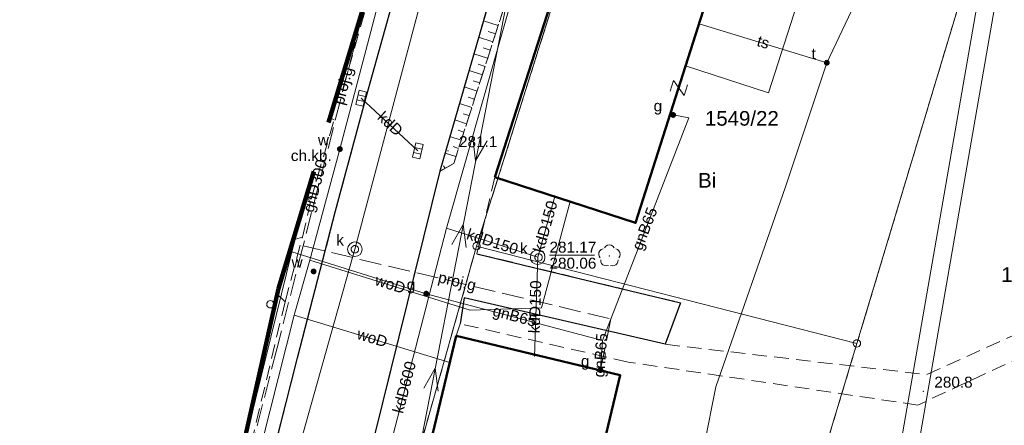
# Model space of a CAD drawing. Extents: x 0 to 6569664, y 0 to 5584502.
# Tile 16 of 64: x 6568263 to 6568330, y 5584164 to 5584191. Entities that reach past the tile are written whole.
import ezdxf
from ezdxf.enums import TextEntityAlignment as Align

# ---------------------------------------------------------------- set-up
doc = ezdxf.new("R2010")
doc.units = 0
for name, pattern in [('PRZER1-1', [1, 0.5, -0.5]), ('PRZER2-1', [1.5, 1, -0.5]), ('PRZER3-1', [2, 1.5, -0.5])]:
    doc.linetypes.add(name, pattern=pattern)
doc.layers.get('0').update_dxf_attribs({"linetype": 'CONTINUOUS'})
for name, color, linetype, lineweight in [('EGBU', 7, 'CONTINUOUS', 50), ('EGDE', 7, 'CONTINUOUS', 18), ('EGDE_O', 7, 'CONTINUOUS', 18), ('EGPG', 7, 'CONTINUOUS', 18), ('GEPPHC', 7, 'CONTINUOUS', 18), ('GUPPRZ_O', 7, 'CONTINUOUS', 18), ('OTKC', 7, 'CONTINUOUS', 18), ('OTKC_O', 7, 'CONTINUOUS', 18), ('OTKJ', 7, 'CONTINUOUS', 18), ('OTKK', 7, 'CONTINUOUS', 25), ('OTRK', 7, 'CONTINUOUS', 18), ('OTRN', 7, 'CONTINUOUS', 13), ('OTRN_O', 7, 'CONTINUOUS', 13), ('SUPK', 7, 'CONTINUOUS', 18), ('SUPW', 7, 'CONTINUOUS', 18), ('SUPW_O', 7, 'CONTINUOUS', 18), ('zakres', 6, 'PRZER3-1', 106)]:
    doc.layers.add(name, color=color, linetype=linetype, lineweight=lineweight)
for name, color, linetype, lineweight, true_color in [('EGUG', 7, 'CONTINUOUS', 18, 0x008000), ('EGUG_O', 7, 'CONTINUOUS', 18, 0x008000), ('OTZL', 7, 'CONTINUOUS', 18, 0x008000), ('SUCP', 7, 'CONTINUOUS', 18, 0xd200d2), ('SUEP', 1, 'CONTINUOUS', 18, 0xff0000), ('SUGP', 7, 'CONTINUOUS', 18, 0xbfbf00), ('SUGP_O', 7, 'CONTINUOUS', 18, 0xbfbf00), ('SUGW', 7, 'CONTINUOUS', 18, 0xbfbf00), ('SUGW_O', 7, 'CONTINUOUS', 18, 0xbfbf00), ('SUKK', 7, 'CONTINUOUS', 18, 0x803300), ('SUKP', 7, 'CONTINUOUS', 18, 0x803300), ('SUKP_O', 7, 'CONTINUOUS', 18, 0x803300), ('SUTP', 7, 'CONTINUOUS', 18, 0xff9100), ('SUTP_O', 7, 'CONTINUOUS', 18, 0xff9100), ('SUTU', 7, 'CONTINUOUS', 18, 0xff9100), ('SUTU_O', 7, 'CONTINUOUS', 18, 0xff9100), ('SUWP', 5, 'CONTINUOUS', 18, 0x0000ff), ('SUWP_O', 5, 'CONTINUOUS', 18, 0x0000ff), ('SUWW', 5, 'CONTINUOUS', 18, 0x0000ff), ('SUWW_O', 5, 'CONTINUOUS', 18, 0x0000ff)]:
    doc.layers.add(name, color=color, linetype=linetype, lineweight=lineweight, true_color=true_color)
doc.styles.add('Arial', font='arial.ttf')

# ---------------------------------------------------------------- blocks, each defined once
blk = doc.blocks.new('D_GSPRDL1')
blk.add_hatch(color=0).paths.add_polyline_path([(0, -0.045), (0.013906, -0.042798), (0.02645, -0.036406), (0.036406, -0.02645), (0.042798, -0.013906), (0.045, 0), (0.042798, 0.013906), (0.036406, 0.02645), (0.02645, 0.036406), (0.013906, 0.042798), (0, 0.045), (-0.013906, 0.042798), (-0.02645, 0.036406), (-0.036406, 0.02645), (-0.042798, 0.013906), (-0.045, 0), (-0.042798, -0.013906), (-0.036406, -0.02645), (-0.02645, -0.036406), (-0.013906, -0.042798)])
at = {"color": 0}
for points in [[(-0.324277, 0.563333), (-0.240553, 0.662679), (-0.127956, 0.727494), (0, 0.75), (0.127956, 0.727494), (0.240553, 0.662679), (0.324277, 0.563333)], [(-0.635969, -0.134326), (-0.70458, -0.024001), (-0.731429, 0.103115), (-0.713292, 0.231763), (-0.652348, 0.346501), (-0.55591, 0.433559), (-0.435555, 0.482485)], [(0.435555, 0.482485), (0.55591, 0.433559), (0.652348, 0.346501), (0.713292, 0.231763), (0.731429, 0.103115), (0.70458, -0.024001), (0.635969, -0.134326)], [(-0.068773, -0.646351), (-0.194901, -0.677512), (-0.324092, -0.663766), (-0.440839, -0.606763), (-0.531129, -0.513345), (-0.584125, -0.394725), (-0.593465, -0.265141)], [(0.593465, -0.265141), (0.584125, -0.394725), (0.531129, -0.513345), (0.440839, -0.606763), (0.324092, -0.663766), (0.194901, -0.677512), (0.068773, -0.646351)]]:
    blk.add_lwpolyline(points, dxfattribs=at)
blk = doc.blocks.new('D_GSPWPN1')
blk.add_hatch(color=0).paths.add_polyline_path([(-0.045, 0), (-0.043467, -0.011647), (-0.038971, -0.0225), (-0.03182, -0.03182), (-0.0225, -0.038971), (-0.011647, -0.043467), (0, -0.045), (0.011647, -0.043467), (0.0225, -0.038971), (0.03182, -0.03182), (0.038971, -0.0225), (0.043467, -0.011647), (0.045, 0), (0.043467, 0.011647), (0.038971, 0.0225), (0.03182, 0.03182), (0.0225, 0.038971), (0.011647, 0.043467), (0, 0.045), (-0.011647, 0.043467), (-0.0225, 0.038971), (-0.03182, 0.03182), (-0.038971, 0.0225), (-0.043467, 0.011647)])
blk = doc.blocks.new('D_GUPWZA1')
blk.add_hatch(color=0).paths.add_polyline_path([(-0.2, 0), (-0.193185, -0.051764), (-0.173205, -0.1), (-0.141421, -0.141421), (-0.1, -0.173205), (-0.051764, -0.193185), (0, -0.2), (0.051764, -0.193185), (0.1, -0.173205), (0.141421, -0.141421), (0.173205, -0.1), (0.193185, -0.051764), (0.2, 0), (0.193185, 0.051764), (0.173205, 0.1), (0.141421, 0.141421), (0.1, 0.173205), (0.051764, 0.193185), (0, 0.2), (-0.051764, 0.193185), (-0.1, 0.173205), (-0.141421, 0.141421), (-0.173205, 0.1), (-0.193185, 0.051764)])
blk = doc.blocks.new('D_GUPIWZ1_1')
at = {"color": 0}
blk.add_lwpolyline([(0, 0.25), (0.064705, 0.241481), (0.125, 0.216506), (0.176777, 0.176777), (0.216506, 0.125), (0.241481, 0.064705), (0.25, 0), (0.241481, -0.064705), (0.216506, -0.125), (0.176777, -0.176777), (0.125, -0.216506), (0.064705, -0.241481), (0, -0.25), (-0.064705, -0.241481), (-0.125, -0.216506), (-0.176777, -0.176777), (-0.216506, -0.125), (-0.241481, -0.064705), (-0.25, 0), (-0.241481, 0.064705), (-0.216506, 0.125), (-0.176777, 0.176777), (-0.125, 0.216506), (-0.064705, 0.241481)], close=True, dxfattribs=at)
blk = doc.blocks.new('D_GUPTUT1')
blk.add_hatch(color=0).paths.add_polyline_path([(-0.2, 0), (-0.193185, -0.051764), (-0.173205, -0.1), (-0.141421, -0.141421), (-0.1, -0.173205), (-0.051764, -0.193185), (0, -0.2), (0.051764, -0.193185), (0.1, -0.173205), (0.141421, -0.141421), (0.173205, -0.1), (0.193185, -0.051764), (0.2, 0), (0.193185, 0.051764), (0.173205, 0.1), (0.141421, 0.141421), (0.1, 0.173205), (0.051764, 0.193185), (0, 0.2), (-0.051764, 0.193185), (-0.1, 0.173205), (-0.141421, 0.141421), (-0.173205, 0.1), (-0.193185, 0.051764)])
blk = doc.blocks.new('D_GUPGZA1')
blk.add_hatch(color=0).paths.add_polyline_path([(-0.2, 0), (-0.193185, -0.051764), (-0.173205, -0.1), (-0.141421, -0.141421), (-0.1, -0.173205), (-0.051764, -0.193185), (0, -0.2), (0.051764, -0.193185), (0.1, -0.173205), (0.141421, -0.141421), (0.173205, -0.1), (0.193185, -0.051764), (0.2, 0), (0.193185, 0.051764), (0.173205, 0.1), (0.141421, 0.141421), (0.1, 0.173205), (0.051764, 0.193185), (0, 0.2), (-0.051764, 0.193185), (-0.1, 0.173205), (-0.141421, 0.141421), (-0.173205, 0.1), (-0.193185, 0.051764)])
blk = doc.blocks.new('D_GUPKKS1')
at = {"color": 0}
blk.add_lwpolyline([(0.5, -0.25), (-0.5, -0.25), (-0.5, 0.25), (0.5, 0.25)], close=True, dxfattribs=at)
for points in [[(-0.175, -0.25), (-0.175, 0.25)], [(0.175, -0.25), (0.175, 0.25)]]:
    blk.add_lwpolyline(points, dxfattribs=at)
blk = doc.blocks.new('D_GEPPHC1')
at = {"color": 0}
blk.add_lwpolyline([(-0.375, 0.5), (0.375, 0.5), (-0.375, -0.5), (0.375, -0.5)], dxfattribs=at)
blk = doc.blocks.new('D_GEPPGD1_1')
at = {"color": 0}
blk.add_lwpolyline([(0, 0.25), (0.077254, 0.237764), (0.146946, 0.202254), (0.202254, 0.146946), (0.237764, 0.077254), (0.25, 0), (0.237764, -0.077254), (0.202254, -0.146946), (0.146946, -0.202254), (0.077254, -0.237764), (0, -0.25), (-0.077254, -0.237764), (-0.146946, -0.202254), (-0.202254, -0.146946), (-0.237764, -0.077254), (-0.25, 0), (-0.237764, 0.077254), (-0.202254, 0.146946), (-0.146946, 0.202254), (-0.077254, 0.237764)], close=True, dxfattribs=at)
blk = doc.blocks.new('D_SUEP1')
at = {"color": 0}
blk.add_lwpolyline([(-0.75, -0.5), (0.75, 0), (-0.75, 0.5)], dxfattribs=at)

msp = doc.modelspace()

# ---------------------------------------------------------------- linework, layer by layer
at = {"layer": 'EGBU', "linetype": 'Continuous', "lineweight": 50, "elevation": 10.18}
for points in [[(6568295.43, 5584180.6), (6568304.04, 5584207.37), (6568313.6, 5584204.26), (6568305.05, 5584177.46)], [(6568287.15, 5584146.3), (6568292.79, 5584169.75), (6568304, 5584167.06), (6568298.41, 5584143.66)]]:
    msp.add_lwpolyline(points, close=True, dxfattribs=at)
at = {"layer": 'EGDE', "linetype": 'Continuous', "elevation": 10.22}
msp.add_lwpolyline([(6568313.01263, 5584273.831), (6568310.11, 5584225.76), (6568304.98, 5584210.19), (6568294.18308, 5584175.87843), (6568288.97096, 5584157.39984), (6568285.97392, 5584140.08989), (6568280.79901, 5584114.07121), (6568278.61678, 5584101.82214), (6568277.46122, 5584095.26675), (6568274.3496, 5584077.53529), (6568271.58328, 5584050.08752), (6568268.42617, 5584011.06381), (6568263.9809, 5583958.70246)], dxfattribs=at)
for points in [[(6568361.26341, 5584250.74162), (6568355.87516, 5584228.80739), (6568343.88997, 5584180.27922), (6568337.0279, 5584152.47866), (6568332.74, 5584135.02), (6568328.2783, 5584135.3346), (6568318.08182, 5584100.1005), (6568315.04175, 5584096.21103), (6568312.96342, 5584095.29418), (6568309.21068, 5584095.48584), (6568302.523, 5584096.81978), (6568303.26305, 5584109.23027), (6568304.89857, 5584108.81131), (6568309.92834, 5584135.22816), (6568320.18066, 5584169.23288), (6568329.95, 5584201.67), (6568339.09, 5584229.28), (6568315.28914, 5584237.02736), (6568321.65, 5584256.49), (6568327.03, 5584260.27)], [(6568320.18066, 5584169.23288), (6568294.18308, 5584175.87843), (6568304.98, 5584210.19), (6568309.15, 5584208.77), (6568329.95, 5584201.67)], [(6568309.92834, 5584135.22816), (6568287.80878, 5584139.7235), (6568288.97096, 5584157.39984), (6568294.18308, 5584175.87843), (6568320.18066, 5584169.23288)]]:
    msp.add_lwpolyline(points, close=True, dxfattribs=at)
at = {"layer": 'EGUG', "linetype": 'PRZER1-1', "lineweight": 18, "elevation": 10.08}
for points in [[(6568370.27666, 5584242.73402), (6568367.78222, 5584196.52832), (6568365.45974, 5584156.3753), (6568363.32778, 5584133.24604), (6568332.74, 5584135.02), (6568328.2783, 5584135.3346), (6568318.08182, 5584100.1005), (6568315.04175, 5584096.21103), (6568312.96342, 5584095.29418), (6568309.21068, 5584095.48584), (6568302.523, 5584096.81978), (6568293.22847, 5584098.67016), (6568278.61678, 5584101.82214), (6568280.79901, 5584114.07121), (6568303.26305, 5584109.23027), (6568304.89857, 5584108.81131), (6568309.92834, 5584135.22816), (6568320.18066, 5584169.23288), (6568329.95, 5584201.67), (6568339.09, 5584229.28), (6568315.28914, 5584237.02736), (6568321.65, 5584256.49)], [(6568321.65, 5584256.49), (6568315.28914, 5584237.02736), (6568313.96, 5584237.46), (6568310.11, 5584225.76), (6568304.98, 5584210.19), (6568294.18308, 5584175.87843), (6568288.97096, 5584157.39984), (6568285.97392, 5584140.08989), (6568280.79901, 5584114.07121), (6568278.61678, 5584101.82214), (6568293.22847, 5584098.67016), (6568302.523, 5584096.81978), (6568309.21068, 5584095.48584), (6568312.96342, 5584095.29418), (6568315.04175, 5584096.21103), (6568318.08182, 5584100.1005), (6568328.2783, 5584135.3346), (6568332.74, 5584135.02)]]:
    msp.add_lwpolyline(points, dxfattribs=at)
msp.add_lwpolyline([(6568285.97392, 5584140.08989), (6568288.97096, 5584157.39984), (6568294.18308, 5584175.87843), (6568304.98, 5584210.19), (6568310.11, 5584225.76), (6568313.96, 5584237.46), (6568315.28914, 5584237.02736), (6568339.09, 5584229.28), (6568329.95, 5584201.67), (6568320.18066, 5584169.23288), (6568309.92834, 5584135.22816), (6568304.89857, 5584108.81131), (6568303.26305, 5584109.23027), (6568280.79901, 5584114.07121)], close=True, dxfattribs=at)
at = {"layer": 'GUPPRZ_O', "linetype": 'Continuous', "lineweight": 13, "elevation": 10.8, "flags": 128}
msp.add_lwpolyline([(6568299.16481, 5584175.26151), (6568302.24481, 5584175.26151)], dxfattribs=at)
at = {"layer": 'OTKC', "linetype": 'PRZER2-1', "lineweight": 18, "elevation": 10.18}
for points in [[(6568315.352, 5584274.78025), (6568311.97, 5584265.56), (6568307.45, 5584252.7), (6568306.94, 5584251.2), (6568304.96, 5584245.52), (6568302.42, 5584238.01), (6568296.52, 5584219.95), (6568294.23, 5584212.49), (6568291.56, 5584203.48), (6568288.79, 5584193.82), (6568286.63, 5584186.06), (6568284.54, 5584178.28), (6568281.93, 5584168.24), (6568280.03, 5584160.7), (6568277.58, 5584149.91), (6568275.95, 5584142.11), (6568273.94, 5584132.16), (6568270.67, 5584115.26), (6568269.36, 5584108.38)], [(6568283.29, 5584147.13), (6568291.67, 5584180.99), (6568292.62, 5584181.52), (6568301.11, 5584207.85), (6568303.90059, 5584206.93654), (6568295.43, 5584180.6), (6568294.21, 5584175.36), (6568302.34, 5584173.4), (6568308.13, 5584172), (6568307.08, 5584169.17), (6568324.95, 5584167.1), (6568349.43, 5584178.19)], [(6568284.7616, 5584186.63901), (6568285.01, 5584186.53), (6568289.36, 5584201.72)], [(6568275.86669, 5584151.25297), (6568276.41, 5584151.12), (6568278.42, 5584160.9), (6568281.09, 5584172.08), (6568282.28, 5584176.5), (6568282.87, 5584179.09), (6568284.44, 5584184.5), (6568284.15696, 5584184.64033)], [(6568282.55964, 5584179.36031), (6568282.87, 5584179.09), (6568284.44, 5584184.5)], [(6568284.44, 5584184.5), (6568284.15696, 5584184.64033)], [(6568280.5437, 5584172.59677), (6568281.09, 5584172.08), (6568282.28, 5584176.5)], [(6568282.28, 5584176.5), (6568281.63785, 5584176.31328)], [(6568349.37, 5584176.64), (6568324.34, 5584165.02), (6568304.54, 5584167.96), (6568293.06, 5584170.57), (6568292.79, 5584169.75), (6568287.15, 5584146.3)]]:
    msp.add_lwpolyline(points, dxfattribs=at)
at = {"layer": 'OTKJ', "linetype": 'PRZER3-1', "lineweight": 18, "elevation": 10.18}
msp.add_lwpolyline([(6568316.12, 5584258.81), (6568300.16, 5584210.29), (6568291.67, 5584180.99), (6568283.29, 5584147.13), (6568277.98, 5584120.39), (6568278.34, 5584119.3), (6568279.2, 5584118.53), (6568281.62246, 5584118.2114), (6568280.34, 5584112.5), (6568277.69, 5584112.69), (6568276.96, 5584112.62), (6568276.42, 5584111.96), (6568275.11, 5584104.71, 0.31088175), (6568277.84, 5584101.97), (6568276.89, 5584095.36, 0.47390876), (6568273.31, 5584093.29), (6568269.75, 5584068.54)], format="xyb", dxfattribs=at)
msp.add_lwpolyline([(6568265.39, 5584083.6), (6568267.42, 5584096.86), (6568269.36, 5584108.38), (6568270.67, 5584115.26), (6568273.94, 5584132.16), (6568275.95, 5584142.11), (6568277.58, 5584149.91), (6568280.03, 5584160.7), (6568281.93, 5584168.24), (6568284.54, 5584178.28), (6568286.63, 5584186.06), (6568288.79, 5584193.82), (6568291.56, 5584203.48), (6568294.23, 5584212.49), (6568296.52, 5584219.95), (6568302.42, 5584238.01), (6568304.96, 5584245.52)], dxfattribs=at)
at = {"layer": 'OTKK', "linetype": 'Continuous', "lineweight": 25, "elevation": 10.18}
msp.add_lwpolyline([(6568319.98, 5584262.39, 0.21707414), (6568316.12, 5584258.81), (6568300.16, 5584210.29), (6568291.67, 5584180.99), (6568283.29, 5584147.13), (6568277.98, 5584120.39), (6568278.34, 5584119.3), (6568279.2, 5584118.53), (6568281.62246, 5584118.2114)], format="xyb", dxfattribs=at)
for points in [[(6568265.39, 5584083.6), (6568267.42, 5584096.86), (6568269.36, 5584108.38), (6568270.67, 5584115.26), (6568273.94, 5584132.16), (6568275.95, 5584142.11), (6568277.58, 5584149.91), (6568280.03, 5584160.7), (6568281.93, 5584168.24), (6568284.54, 5584178.28), (6568286.63, 5584186.06), (6568288.79, 5584193.82), (6568291.56, 5584203.48), (6568294.23, 5584212.49), (6568296.52, 5584219.95), (6568302.42, 5584238.01), (6568304.96, 5584245.52)], [(6568294.21, 5584175.36), (6568302.34, 5584173.4), (6568308.13, 5584172), (6568307.08, 5584169.17), (6568293.33, 5584172.35), (6568293.06, 5584170.57)]]:
    msp.add_lwpolyline(points, dxfattribs=at)
at = {"layer": 'OTRK', "linetype": 'PRZER2-1', "lineweight": 18, "elevation": 10.06}
msp.add_lwpolyline([(6568301.74, 5584209.81), (6568301.11, 5584207.85), (6568292.62, 5584181.52), (6568291.67, 5584180.99), (6568300.16, 5584210.29)], close=True, dxfattribs=at)
at = {"layer": 'OTRK', "linetype": 'Continuous', "lineweight": 18, "elevation": 10.06}
for points in [[(6568295.66071, 5584190.95013), (6568294.65045, 5584191.27589)], [(6568295.48027, 5584190.39055), (6568294.98351, 5584190.55073)], [(6568295.29983, 5584189.83096), (6568294.32303, 5584190.14593)], [(6568294.93896, 5584188.71179), (6568293.99561, 5584189.01596)], [(6568295.1194, 5584189.27137), (6568294.63936, 5584189.42616)], [(6568294.75853, 5584188.1522), (6568294.29521, 5584188.30159)], [(6568294.57809, 5584187.59261), (6568293.66819, 5584187.886)], [(6568294.39765, 5584187.03302), (6568293.95107, 5584187.17702)], [(6568294.21722, 5584186.47344), (6568293.34077, 5584186.75604)], [(6568293.85634, 5584185.35426), (6568293.01336, 5584185.62608)], [(6568294.03678, 5584185.91385), (6568293.60692, 5584186.05246)], [(6568293.67591, 5584184.79468), (6568293.26278, 5584184.92789)], [(6568293.49547, 5584184.23509), (6568292.68594, 5584184.49612)], [(6568293.31503, 5584183.6755), (6568292.91863, 5584183.80332)], [(6568293.1346, 5584183.11592), (6568292.35852, 5584183.36616)], [(6568292.77372, 5584181.99674), (6568292.0311, 5584182.2362)], [(6568292.95416, 5584182.55633), (6568292.57448, 5584182.67875)], [(6568292.03053, 5584181.19114), (6568291.93106, 5584181.36942)]]:
    msp.add_lwpolyline(points, dxfattribs=at)
at = {"layer": 'SUCP', "linetype": 'Continuous', "lineweight": 18, "elevation": 10.14}
msp.add_lwpolyline([(6568321.90169, 5584210.50048), (6568314.13608, 5584186.34242), (6568308.47251, 5584188.18787)], dxfattribs=at)
at = {"layer": 'SUEP', "linetype": 'Continuous', "lineweight": 18, "elevation": 10.14}
msp.add_lwpolyline([(6568276.06979, 5584093.81871), (6568282.32, 5584128.84), (6568290.26, 5584161.9), (6568297.13, 5584197.16), (6568309.51774, 5584232.68092), (6568320.65754, 5584260.99611), (6568324.3283, 5584272.00003)], dxfattribs=at)
at = {"layer": 'SUGP', "linetype": 'PRZER3-1', "lineweight": 18, "elevation": 10.14}
for points in [[(6568286.89151, 5584193.67954), (6568282.31792, 5584175.89795), (6568280.54224, 5584168.9325), (6568278.68322, 5584161.63809), (6568277.42292, 5584156.69295), (6568275.43163, 5584146.90143), (6568276.12329, 5584145.86394), (6568275.90224, 5584144.85442), (6568273.43965, 5584133.39349), (6568270.88652, 5584119.52533), (6568270.04919, 5584114.95443), (6568268.56705, 5584106.73963), (6568266.74292, 5584096.39995)], [(6568282.31792, 5584175.89795), (6568303.36222, 5584170.90867), (6568302.64409, 5584167.38537)]]:
    msp.add_lwpolyline(points, dxfattribs=at)
at = {"layer": 'SUGP', "linetype": 'Continuous', "lineweight": 18, "elevation": 10.14}
for points in [[(6568302.79114, 5584169.43576), (6568308.68851, 5584184.64587), (6568307.62, 5584184.84)], [(6568282.78579, 5584180.10786), (6568281.54554, 5584175.49237)], [(6568281.54554, 5584175.49237), (6568277.62641, 5584159.57757)], [(6568302.79114, 5584169.43576), (6568290.74, 5584172.63), (6568281.54554, 5584175.49237)], [(6568302.65, 5584167.41), (6568302.79114, 5584169.43576)]]:
    msp.add_lwpolyline(points, dxfattribs=at)
at = {"layer": 'SUKP', "linetype": 'Continuous', "lineweight": 18, "elevation": 10.14}
for points in [[(6568307.52, 5584246.68), (6568305.49, 5584245.64), (6568298.57, 5584222.08), (6568294.7, 5584208.88), (6568285.86, 5584175.67), (6568279.56, 5584153.3)], [(6568292.13155, 5584177.09973), (6568302.47136, 5584213.41104)], [(6568329.71967, 5584200.00489), (6568322.68649, 5584159.52609), (6568312.37167, 5584122.28348), (6568312.05886, 5584121.21045), (6568295.69462, 5584069.91304), (6568288.61341, 5584039.63522), (6568278.51199, 5583996.22529), (6568277.47048, 5583995.37472)], [(6568330.90196, 5584199.79947), (6568323.85869, 5584159.26259), (6568313.52598, 5584121.95539), (6568313.20669, 5584120.86012), (6568296.85228, 5584069.59355), (6568289.78203, 5584039.36259), (6568279.58801, 5583995.55471), (6568278.22952, 5583994.44528)], [(6568286.28956, 5584185.97949), (6568290.16588, 5584182.39605)], [(6568299.53648, 5584179.25963), (6568298.35793, 5584175.12507)], [(6568285.0302, 5584146.65479), (6568286.48871, 5584155.34082), (6568292.13155, 5584177.09973)], [(6568298.35793, 5584175.12507), (6568292.13155, 5584177.09973)], [(6568298.14981, 5584168.33127), (6568298.35793, 5584175.12507)]]:
    msp.add_lwpolyline(points, dxfattribs=at)
at = {"layer": 'SUPK', "linetype": 'Continuous', "lineweight": 18, "elevation": 10.14}
for points in [[(6568285.86, 5584175.17, -1), (6568285.86, 5584176.17, -1)], [(6568298.35793, 5584174.62507, -1), (6568298.35793, 5584175.62507, -1)]]:
    msp.add_lwpolyline(points, format="xyb", close=True, dxfattribs=at)
at = {"layer": 'SUTP', "linetype": 'Continuous', "lineweight": 18, "elevation": 10.14}
for points in [[(6568307.17035, 5584259.42828), (6568307.81232, 5584259.00045), (6568335.97449, 5584247.04938), (6568333.6656, 5584233.6106), (6568326.23043, 5584215.04437), (6568324.92988, 5584204.91983), (6568323.39043, 5584199.51658), (6568318.12328, 5584188.40785), (6568315.30627, 5584179.9389), (6568310.54536, 5584166.25451), (6568308.94136, 5584158.25622), (6568307.97868, 5584148.60907), (6568302.86621, 5584119.06592), (6568299.15252, 5584103.43086)], [(6568309.39083, 5584191.06636), (6568318.12328, 5584188.40785)]]:
    msp.add_lwpolyline(points, dxfattribs=at)
at = {"layer": 'SUWP', "linetype": 'Continuous', "lineweight": 18, "elevation": 10.14}
for points in [[(6568273.43588, 5584138.43467), (6568281.71001, 5584171.15353), (6568282.77534, 5584174.90903), (6568284.84, 5584182.51), (6568293.31425, 5584214.67955), (6568294.10487, 5584217.4912), (6568294.33419, 5584218.28173)], [(6568282.77534, 5584174.90903), (6568293.74644, 5584171.51178), (6568298.62357, 5584171.65913), (6568300.5689, 5584178.92264)], [(6568281.71001, 5584171.15353), (6568292.35086, 5584167.92414)]]:
    msp.add_lwpolyline(points, dxfattribs=at)
at = {"layer": 'zakres', "ltscale": 7}
msp.add_lwpolyline([(6568306.59555, 5584258.01123), (6568299.2612, 5584234.56823), (6568280.6299, 5584172.98146), (6568276.44824, 5584154.31965), (6568267.58948, 5584107.60505), (6568261.88828, 5584068.50066), (6568256.46359, 5584021.7748), (6568252.69909, 5583965.99225), (6568250.34937, 5583966.23815), (6568248.9828, 5583949.49809), (6568593.23088, 5583926.24598), (6568594.73885, 5583944.72564), (6568600.03506, 5583944.48551), (6568601.93947, 5583972.41355), (6568624.21788, 5583971.15638)], dxfattribs=at)

# ---------------------------------------------------------------- block references
at = {"layer": 'EGPG', "linetype": 'Continuous', "lineweight": 18}
for p in [(6568294.18308, 5584175.87843, 10.24), (6568280.08327, 5584171.90645, 10.24), (6568320.18066, 5584169.23288, 10.24)]:
    msp.add_blockref('D_GEPPGD1_1', p, dxfattribs=at)
at = {"layer": 'GEPPHC', "linetype": 'Continuous', "lineweight": 18, "rotation": 72.53307459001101}
msp.add_blockref('D_GEPPHC1', (6568308.00965, 5584186.68094, 10.24), dxfattribs=at)
at = {"layer": 'OTRN', "linetype": 'Continuous', "lineweight": 13}
for p in [(6568292.23, 5584182.39, 10.08), (6568324.72, 5584165.96, 10.08)]:
    msp.add_blockref('D_GSPWPN1', p, dxfattribs=at)
at = {"layer": 'OTZL', "linetype": 'Continuous', "lineweight": 18}
msp.add_blockref('D_GSPRDL1', (6568303.26, 5584175.21, 10.12), dxfattribs=at)
at = {"layer": 'SUEP', "linetype": 'Continuous', "lineweight": 18}
for p, rotation in [((6568294.26137, 5584182.43686, 10.14), 258.9747141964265), ((6568293.12863, 5584176.62314, 10.14), 78.97471419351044), ((6568291.21621, 5584166.80771, 10.14), 78.97471419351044)]:
    msp.add_blockref('D_SUEP1', p, dxfattribs=dict(at, rotation=rotation))
at = {"layer": 'SUGW', "linetype": 'Continuous', "lineweight": 18}
for p in [(6568307.62, 5584184.84, 10.16), (6568290.74, 5584172.63, 10.16), (6568302.65, 5584167.41, 10.16)]:
    msp.add_blockref('D_GUPGZA1', p, dxfattribs=at)
at = {"layer": 'SUKK', "linetype": 'Continuous', "lineweight": 18, "rotation": 76.70268651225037}
for p in [(6568286.28956, 5584185.97949, 10.16), (6568290.16588, 5584182.39605, 10.16)]:
    msp.add_blockref('D_GUPKKS1', p, dxfattribs=at)
at = {"layer": 'SUPW', "linetype": 'Continuous', "lineweight": 18}
for p in [(6568285.86, 5584175.67, 10.18), (6568298.41481, 5584175.10597, 10.18)]:
    msp.add_blockref('D_GUPIWZ1_1', p, dxfattribs=at)
at = {"layer": 'SUTU', "linetype": 'Continuous', "lineweight": 18}
msp.add_blockref('D_GUPTUT1', (6568318.12328, 5584188.40785, 10.16), dxfattribs=at)
at = {"layer": 'SUWW', "linetype": 'Continuous', "lineweight": 18}
for p in [(6568284.84, 5584182.51, 10.16), (6568283.04, 5584174.15, 10.16)]:
    msp.add_blockref('D_GUPWZA1', p, dxfattribs=at)

# ---------------------------------------------------------------- texts
at = {"layer": 'EGDE_O', "linetype": 'Continuous', "style": 'Arial'}
for s, p in [('1549/22', (6568312.31497, 5584184.10759, 10.8)), ('1786/22', (6568332.57132, 5584173.43901, 10.8))]:
    msp.add_text(s, height=1, dxfattribs=at).set_placement(p, align=Align.CENTER)
at = {"layer": 'EGUG_O', "linetype": 'Continuous', "lineweight": 0, "style": 'Arial'}
msp.add_text('Bi', height=1, dxfattribs=at).set_placement((6568309.94451, 5584179.87631, 10.8), align=Align.CENTER)
at = {"layer": 'GUPPRZ_O', "linetype": 'Continuous', "lineweight": 0, "style": 'Arial'}
for s, p in [('281.17', (6568299.16481, 5584175.43401, 10.8)), ('280.06', (6568299.16481, 5584174.33901, 10.8))]:
    msp.add_text(s, height=0.75, dxfattribs=at).set_placement(p)
at = {"layer": 'OTKC_O', "linetype": 'Continuous', "lineweight": 0, "style": 'Arial'}
msp.add_text('ch.kb.', height=0.75, dxfattribs=at).set_placement((6568282.88, 5584181.69192, 10.8), align=Align.CENTER)
at = {"layer": 'OTRN_O', "linetype": 'Continuous', "lineweight": 0, "style": 'Arial'}
for s, p in [('281.1', (6568292.98, 5584182.64, 10.8)), ('280.8', (6568325.47, 5584166.21, 10.8))]:
    msp.add_text(s, height=0.75, dxfattribs=at).set_placement(p)
at = {"layer": 'SUGP_O', "linetype": 'Continuous', "lineweight": 0, "style": 'Arial'}
for s, rotation, p in [('proj.g', 75.5756233, (6568285.41164, 5584186.74785, 10.8)), ('gnD300', 74.9590212, (6568283.48755, 5584179.90005, 10.8)), ('gnB65', 68.807343, (6568306.01345, 5584176.93472, 10.8)), ('proj.g', 346.6623131, (6568292.77237, 5584173.11775, 10.8)), ('gnB65', 345.1547068, (6568296.69038, 5584170.7492, 10.8)), ('gnB65', 86.0145839, (6568303.01334, 5584168.40248, 10.8))]:
    msp.add_text(s, height=0.75, rotation=rotation, dxfattribs=at).set_placement(p, align=Align.CENTER)
at = {"layer": 'SUGW_O', "linetype": 'Continuous', "lineweight": 0, "style": 'Arial'}
for p in [(6568306.87, 5584185.09, 10.8), (6568289.99, 5584172.88, 10.8), (6568301.9, 5584167.66, 10.8)]:
    msp.add_text('g', height=0.75, dxfattribs=at).set_placement(p, align=Align.RIGHT)
at = {"layer": 'SUKP_O', "linetype": 'Continuous', "lineweight": 0, "style": 'Arial'}
for s, rotation, p in [('kdD', 317.2483672, (6568288.0285, 5584183.97226, 10.8)), ('kdD150', 74.089784, (6568299.22944, 5584177.1119, 10.8)), ('kdD150', 342.4038481, (6568295.15602, 5584175.83266, 10.8)), ('kdD150', 88.245351, (6568298.54721, 5584171.71918, 10.8)), ('kdD600', 75.4614772, (6568289.59421, 5584166.14661, 10.8))]:
    msp.add_text(s, height=0.75, rotation=rotation, dxfattribs=at).set_placement(p, align=Align.CENTER)
at = {"layer": 'SUPW_O', "linetype": 'Continuous', "lineweight": 0, "style": 'Arial'}
for p in [(6568285.11, 5584175.92, 10.8), (6568297.66481, 5584175.35597, 10.8)]:
    msp.add_text('k', height=0.75, dxfattribs=at).set_placement(p, align=Align.RIGHT)
at = {"layer": 'SUTP_O', "linetype": 'Continuous', "lineweight": 0, "style": 'Arial'}
msp.add_text('ts', height=0.75, rotation=343.0676742, dxfattribs=at).set_placement((6568313.67158, 5584189.45635, 10.8), align=Align.CENTER)
at = {"layer": 'SUTU_O', "linetype": 'Continuous', "lineweight": 0, "style": 'Arial'}
msp.add_text('t', height=0.75, dxfattribs=at).set_placement((6568317.37328, 5584188.65785, 10.8), align=Align.RIGHT)
at = {"layer": 'SUWP_O', "linetype": 'Continuous', "lineweight": 0, "style": 'Arial'}
for rotation, p in [(342.7946613, (6568288.17408, 5584172.93006, 10.8)), (343.1175124, (6568286.9452, 5584169.25801, 10.8))]:
    msp.add_text('woD', height=0.75, rotation=rotation, dxfattribs=at).set_placement(p, align=Align.CENTER)
at = {"layer": 'SUWW_O', "linetype": 'Continuous', "lineweight": 0, "style": 'Arial'}
for p in [(6568284.09, 5584182.76, 10.8), (6568282.29, 5584174.4, 10.8)]:
    msp.add_text('w', height=0.75, dxfattribs=at).set_placement(p, align=Align.RIGHT)

doc.saveas('drawing.dxf')
